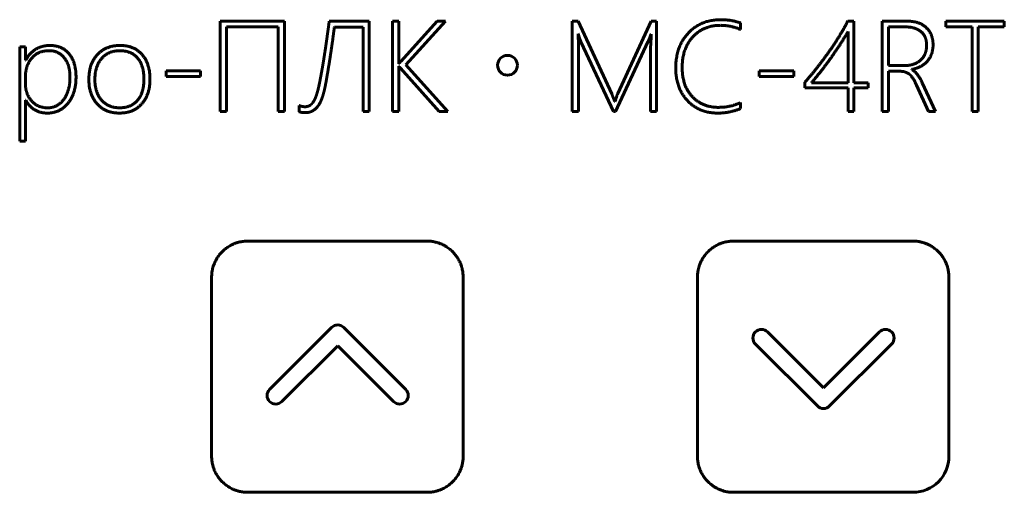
# Model space of a CAD drawing. Header units: millimetres. Extents: x -60 to 67, y -65 to 46.
# Tile 4 of 7: x -22 to 21, y -33 to -13. Entities that reach past the tile are written whole.
import ezdxf

# ---------------------------------------------------------------- set-up
doc = ezdxf.new("R2010")
doc.units = ezdxf.units.MM
doc.linetypes.add('K5LT_BASIC', pattern=[0])

msp = doc.modelspace()

# ---------------------------------------------------------------- linework, layer by layer
at = {"color": 150, "linetype": 'K5LT_BASIC', "lineweight": 60, "true_color": 0x0080ff}
for p, q in [((-13.142, -12.65), (-13.142, -16.541)), ((-10.38, -12.65), (-13.142, -12.65)), ((-10.38, -16.541), (-10.38, -12.65)), ((-6.735, -12.65), (-8.458, -12.65)), ((-6.735, -16.541), (-6.735, -12.65)), ((-5.465, -12.65), (-5.733, -12.65)), ((-5.733, -12.65), (-5.733, -16.541)), ((-5.465, -14.484), (-5.465, -12.65)), ((-3.81, -12.65), (-5.383, -14.389)), ((-5.166, -14.536), (-3.46, -12.65)), ((-3.46, -12.65), (-3.81, -12.65)), ((1.992, -12.65), (1.992, -16.541)), ((2.242, -12.65), (1.992, -12.65)), ((3.694, -15.784), (2.242, -12.65)), ((5.384, -12.65), (3.954, -15.762)), ((5.622, -12.65), (5.384, -12.65)), ((5.622, -16.541), (5.622, -12.65)), ((14.106, -12.65), (13.84, -12.65)), ((14.106, -15.298), (14.106, -12.65)), ((15.327, -12.65), (15.327, -16.541)), ((16.407, -12.65), (15.327, -12.65)), ((20.575, -12.65), (18.063, -12.65)), ((18.063, -12.65), (18.063, -12.897)), ((20.575, -12.897), (20.575, -12.65)), ((-12.873, -12.897), (-10.646, -12.897)), ((-12.873, -16.541), (-12.873, -12.897)), ((-10.646, -12.897), (-10.646, -16.541)), ((-8.236, -12.902), (-7.004, -12.902)), ((-7.004, -12.902), (-7.004, -16.541)), ((9.235, -13.014), (9.235, -12.729)), ((13.856, -15.298), (13.856, -13.095)), ((16.323, -12.897), (15.596, -12.897)), ((15.596, -12.897), (15.596, -14.563)), ((18.063, -12.897), (19.186, -12.897)), ((19.186, -12.897), (19.186, -16.541)), ((19.452, -12.897), (20.575, -12.897)), ((19.452, -16.541), (19.452, -12.897)), ((2.242, -13.195), (2.256, -13.195)), ((3.859, -16.541), (5.243, -13.545)), ((5.384, -13.206), (5.395, -13.206)), ((-21.519, -13.762), (-21.768, -13.762)), ((-21.768, -13.762), (-21.768, -17.818)), ((-21.519, -14.335), (-21.519, -13.762)), ((2.261, -16.541), (2.261, -13.714)), ((2.383, -13.562), (3.772, -16.541)), ((5.365, -13.779), (5.365, -16.541)), ((-21.508, -14.335), (-21.519, -14.335)), ((-13.986, -14.791), (-15.47, -14.791)), ((-15.47, -14.791), (-15.47, -15.035)), ((-13.986, -15.035), (-13.986, -14.791)), ((-5.454, -14.484), (-5.465, -14.484)), ((-5.465, -16.541), (-5.465, -14.59)), ((-5.465, -14.59), (-5.454, -14.59)), ((-5.389, -14.679), (-3.731, -16.541)), ((-3.354, -16.541), (-5.166, -14.536)), ((11.52, -14.791), (10.036, -14.791)), ((10.036, -14.791), (10.036, -15.035)), ((11.52, -15.035), (11.52, -14.791)), ((15.596, -14.563), (16.266, -14.563)), ((15.596, -14.807), (16.079, -14.807)), ((15.596, -16.541), (15.596, -14.807)), ((16.594, -14.739), (16.594, -14.728)), ((-21.519, -15.013), (-21.519, -15.363)), ((-15.47, -15.035), (-13.986, -15.035)), ((10.036, -15.035), (11.52, -15.035)), ((12.001, -15.279), (12.001, -15.523)), ((12.001, -15.523), (13.856, -15.523)), ((12.288, -15.298), (13.856, -15.298)), ((13.856, -15.523), (13.856, -16.541)), ((14.714, -15.298), (14.106, -15.298)), ((14.106, -16.541), (14.106, -15.523)), ((14.106, -15.523), (14.714, -15.523)), ((14.714, -15.523), (14.714, -15.298)), ((16.801, -15.401), (17.319, -16.541)), ((17.623, -16.541), (17.045, -15.301)), ((-21.519, -16.047), (-21.508, -16.047)), ((-21.519, -17.818), (-21.519, -16.047)), ((3.862, -16.02), (3.832, -16.106)), ((-9.747, -16.28), (-9.747, -16.551)), ((3.832, -16.106), (3.816, -16.106)), ((9.235, -16.413), (9.235, -16.153)), ((-13.142, -16.541), (-12.873, -16.541)), ((-10.646, -16.541), (-10.38, -16.541)), ((-7.004, -16.541), (-6.735, -16.541)), ((-5.733, -16.541), (-5.465, -16.541)), ((-3.731, -16.541), (-3.354, -16.541)), ((1.992, -16.541), (2.261, -16.541)), ((3.772, -16.541), (3.859, -16.541)), ((5.365, -16.541), (5.622, -16.541)), ((13.856, -16.541), (14.106, -16.541)), ((15.327, -16.541), (15.596, -16.541)), ((17.319, -16.541), (17.623, -16.541)), ((19.186, -16.541), (19.452, -16.541)), ((-21.768, -17.818), (-21.519, -17.818)), ((-4.25, -22.119), (-11.962, -22.119)), ((16.642, -22.119), (8.934, -22.119)), ((-13.514, -23.675), (-13.514, -31.387)), ((-2.698, -31.387), (-2.698, -23.675)), ((7.378, -23.675), (7.378, -31.387)), ((18.194, -31.387), (18.194, -23.675)), ((-8.356, -25.841), (-11.02, -28.505)), ((-5.167, -28.505), (-7.83, -25.841)), ((12.8, -28.434), (10.394, -26.032)), ((15.202, -26.032), (12.8, -28.434)), ((-10.497, -29.03), (-8.092, -26.624)), ((-8.092, -26.624), (-5.689, -29.03)), ((9.872, -26.554), (12.539, -29.221)), ((13.061, -29.221), (15.728, -26.554)), ((-11.962, -32.939), (-4.25, -32.939)), ((8.934, -32.939), (16.642, -32.939))]:
    msp.add_line(p, q, dxfattribs=at)
msp.add_circle((-0.791, -14.549), 0.426, dxfattribs=at)
for points, degree in [([(-8.458, -12.65), (-8.491, -12.916), (-8.529, -13.19)], 2), ([(8.377, -12.585), (7.536, -12.585), (6.991, -13.156)], 2), ([(9.235, -12.729), (8.825, -12.585), (8.377, -12.585)], 2), ([(13.84, -12.65), (13.702, -12.935), (13.495, -13.271)], 2), ([(17.217, -12.928), (16.923, -12.65), (16.407, -12.65)], 2), ([(-8.336, -13.648), (-8.282, -13.263), (-8.236, -12.902)], 2), ([(7.181, -13.326), (7.639, -12.829), (8.372, -12.829)], 2), ([(8.372, -12.829), (8.825, -12.829), (9.235, -13.014)], 2), ([(13.856, -13.095), (13.658, -13.437), (13.445, -13.757)], 2), ([(16.999, -13.107), (16.763, -12.897), (16.323, -12.897)], 2), ([(17.235, -13.689), (17.235, -13.317), (16.999, -13.107)], 2), ([(17.511, -13.662), (17.511, -13.206), (17.217, -12.928)], 2), ([(-8.529, -13.19), (-8.567, -13.464), (-8.606, -13.73)], 2), ([(2.261, -13.714), (2.261, -13.456), (2.242, -13.195)], 2), ([(2.256, -13.195), (2.315, -13.418), (2.383, -13.562)], 2), ([(5.243, -13.545), (5.3, -13.426), (5.384, -13.206)], 2), ([(5.395, -13.206), (5.365, -13.678), (5.365, -13.779)], 2), ([(6.991, -13.156), (6.446, -13.727), (6.446, -14.674)], 2), ([(6.722, -14.647), (6.722, -13.822), (7.181, -13.326)], 2), ([(13.495, -13.271), (13.289, -13.608), (13.044, -13.955)], 2), ([(-21.081, -13.861), (-21.359, -14.028), (-21.508, -14.335)], 2), ([(-20.501, -13.922), (-20.987, -13.922), (-21.253, -14.248)], 2), ([(-20.469, -13.695), (-20.803, -13.695), (-21.081, -13.861)], 2), ([(-19.85, -14.229), (-20.095, -13.922), (-20.501, -13.922)], 2), ([(-19.643, -14.059), (-19.94, -13.695), (-20.469, -13.695)], 2), ([(-17.449, -13.695), (-18.054, -13.695), (-18.424, -14.085)], 2), ([(-17.459, -13.922), (-17.95, -13.922), (-18.242, -14.253)], 2), ([(-16.696, -14.24), (-16.966, -13.922), (-17.459, -13.922)], 2), ([(-16.51, -14.083), (-16.854, -13.695), (-17.449, -13.695)], 2), ([(-8.606, -13.73), (-8.645, -13.996), (-8.685, -14.247)], 2), ([(-8.447, -14.392), (-8.39, -14.034), (-8.336, -13.648)], 2), ([(13.044, -13.955), (12.798, -14.302), (12.53, -14.643)], 2), ([(13.445, -13.757), (13.232, -14.077), (13.025, -14.361)], 2), ([(16.973, -14.329), (17.235, -14.096), (17.235, -13.689)], 2), ([(17.27, -14.365), (17.511, -14.083), (17.511, -13.662)], 2), ([(-21.253, -14.248), (-21.519, -14.574), (-21.519, -15.013)], 2), ([(-19.606, -15.057), (-19.606, -14.536), (-19.85, -14.229)], 2), ([(-19.346, -15.051), (-19.346, -14.424), (-19.643, -14.059)], 2), ([(-18.424, -14.085), (-18.794, -14.476), (-18.794, -15.168)], 2), ([(-18.242, -14.253), (-18.534, -14.584), (-18.534, -15.173)], 2), ([(-16.426, -15.151), (-16.426, -14.557), (-16.696, -14.24)], 2), ([(-16.165, -15.157), (-16.165, -14.471), (-16.51, -14.083)], 2), ([(-8.685, -14.247), (-8.724, -14.498), (-8.763, -14.719)], 2), ([(-8.557, -15.057), (-8.504, -14.75), (-8.447, -14.392)], 2), ([(-5.383, -14.389), (-5.421, -14.427), (-5.454, -14.484)], 2), ([(13.025, -14.361), (12.817, -14.644), (12.627, -14.883)], 2), ([(16.266, -14.563), (16.711, -14.563), (16.973, -14.329)], 2), ([(16.594, -14.728), (17.029, -14.647), (17.27, -14.365)], 2), ([(-8.763, -14.719), (-8.803, -14.94), (-8.837, -15.122)], 2), ([(-5.454, -14.59), (-5.435, -14.628), (-5.389, -14.679)], 2), ([(6.446, -14.674), (6.446, -15.537), (6.949, -16.073)], 2), ([(7.161, -15.902), (6.722, -15.442), (6.722, -14.647)], 2), ([(12.53, -14.643), (12.261, -14.983), (12.001, -15.279)], 2), ([(16.079, -14.807), (16.32, -14.807), (16.481, -14.928)], 2), ([(17.045, -15.301), (16.825, -14.831), (16.594, -14.739)], 2), ([(-19.872, -16.016), (-19.606, -15.651), (-19.606, -15.057)], 2), ([(-19.686, -16.178), (-19.346, -15.748), (-19.346, -15.051)], 2), ([(-18.794, -15.168), (-18.794, -15.808), (-18.44, -16.208)], 2), ([(-18.534, -15.173), (-18.534, -15.719), (-18.249, -16.049)], 2), ([(-16.697, -16.055), (-16.426, -15.729), (-16.426, -15.151)], 2), ([(-16.517, -16.207), (-16.165, -15.805), (-16.165, -15.157)], 2), ([(-8.837, -15.122), (-8.87, -15.303), (-8.9, -15.434)], 2), ([(-8.653, -15.564), (-8.61, -15.363), (-8.557, -15.057)], 2), ([(12.627, -14.883), (12.437, -15.122), (12.288, -15.298)], 2), ([(16.481, -14.928), (16.641, -15.048), (16.801, -15.401)], 2), ([(-21.519, -15.363), (-21.519, -15.781), (-21.256, -16.081)], 2), ([(-8.9, -15.434), (-8.946, -15.643), (-8.999, -15.809)], 2), ([(-8.765, -15.961), (-8.7, -15.775), (-8.653, -15.564)], 2), ([(-21.508, -16.047), (-21.21, -16.608), (-20.586, -16.608)], 2), ([(-21.256, -16.081), (-20.993, -16.38), (-20.564, -16.38)], 2), ([(-20.564, -16.38), (-20.138, -16.38), (-19.872, -16.016)], 2), ([(-18.249, -16.049), (-17.964, -16.38), (-17.47, -16.38)], 2), ([(-17.47, -16.38), (-16.968, -16.38), (-16.697, -16.055)], 2), ([(-8.999, -15.809), (-9.052, -15.976), (-9.121, -16.093)], 2), ([(-8.927, -16.287), (-8.83, -16.147), (-8.765, -15.961)], 2), ([(3.723, -15.857), (3.707, -15.811), (3.694, -15.784)], 2), ([(3.759, -15.949), (3.74, -15.903), (3.723, -15.857)], 2), ([(3.816, -16.106), (3.786, -16.02), (3.759, -15.949)], 2), ([(3.954, -15.762), (3.864, -16.009), (3.862, -16.02)], 2), ([(6.949, -16.073), (7.452, -16.608), (8.25, -16.608)], 2), ([(8.272, -16.361), (7.599, -16.361), (7.161, -15.902)], 2), ([(-20.586, -16.608), (-20.027, -16.608), (-19.686, -16.178)], 2), ([(-18.44, -16.208), (-18.086, -16.608), (-17.478, -16.608)], 2), ([(-17.478, -16.608), (-16.868, -16.608), (-16.517, -16.207)], 2), ([(-9.497, -16.334), (-9.638, -16.334), (-9.747, -16.28)], 2), ([(-9.283, -16.272), (-9.375, -16.334), (-9.497, -16.334)], 2), ([(-9.486, -16.589), (-9.299, -16.589), (-9.162, -16.508)], 2), ([(-9.121, -16.093), (-9.191, -16.21), (-9.283, -16.272)], 2), ([(-9.162, -16.508), (-9.025, -16.427), (-8.927, -16.287)], 2), ([(8.25, -16.608), (8.763, -16.608), (9.235, -16.413)], 2), ([(9.235, -16.153), (8.809, -16.361), (8.272, -16.361)], 2), ([(-9.747, -16.551), (-9.698, -16.568), (-9.636, -16.579)], 2), ([(-9.636, -16.579), (-9.573, -16.589), (-9.486, -16.589)], 2), ([(-7.83, -25.841), (-7.975, -25.697), (-8.211, -25.697), (-8.356, -25.841)], 3), ([(9.872, -26.032), (9.727, -26.176), (9.727, -26.409), (9.872, -26.554)], 3), ([(10.394, -26.032), (10.249, -25.887), (10.017, -25.887), (9.872, -26.032)], 3), ([(15.728, -26.032), (15.583, -25.887), (15.347, -25.887), (15.202, -26.032)], 3), ([(15.728, -26.554), (15.873, -26.409), (15.873, -26.176), (15.728, -26.032)], 3), ([(-11.02, -28.505), (-11.164, -28.649), (-11.164, -28.886), (-11.02, -29.03)], 3), ([(-5.167, -29.03), (-5.022, -28.886), (-5.022, -28.649), (-5.167, -28.505)], 3), ([(-11.02, -29.03), (-10.875, -29.175), (-10.642, -29.175), (-10.497, -29.03)], 3), ([(-5.689, -29.03), (-5.544, -29.175), (-5.312, -29.175), (-5.167, -29.03)], 3), ([(12.539, -29.221), (12.684, -29.365), (12.916, -29.365), (13.061, -29.221)], 3), ([(16.642, -32.939), (17.499, -32.939), (18.194, -32.244), (18.194, -31.387)], 3)]:
    msp.add_open_spline(points, degree=degree, dxfattribs=at)
for points, knots in [([(-11.962, -22.119), (-11.994, -22.119), (-12.059, -22.121), (-12.155, -22.13), (-12.248, -22.145), (-12.316, -22.16), (-12.358, -22.171), (-12.382, -22.177), (-12.422, -22.189), (-12.471, -22.205), (-12.524, -22.224), (-12.569, -22.243), (-12.626, -22.269), (-12.723, -22.317), (-12.853, -22.398), (-12.954, -22.478), (-13.008, -22.527), (-13.027, -22.545), (-13.06, -22.576), (-13.111, -22.629), (-13.158, -22.684), (-13.204, -22.742), (-13.231, -22.78), (-13.252, -22.811), (-13.261, -22.825), (-13.29, -22.87), (-13.331, -22.94), (-13.371, -23.022), (-13.4, -23.089), (-13.421, -23.145), (-13.448, -23.223), (-13.465, -23.286), (-13.477, -23.337), (-13.481, -23.356), (-13.486, -23.383), (-13.495, -23.432), (-13.509, -23.53), (-13.514, -23.617), (-13.514, -23.675)], [0, 0, 0, 0, 1.369995, 2.739991, 4.109986, 5.479982, 5.757845, 6.035708, 6.552794, 7.586965, 8.325533, 9.052789, 9.780045, 11.132444, 13.90797, 16.638263, 16.933399, 17.229654, 17.821045, 19.003827, 20.50876, 21.121576, 22.347208, 22.623368, 22.804855, 23.097515, 25.01296, 26.460736, 27.190012, 28.246885, 29.115266, 30.852029, 31.12242, 31.402918, 31.708944, 32.320996, 33.545101, 36, 36, 36, 36]), ([(-2.698, -23.675), (-2.698, -23.642), (-2.7, -23.577), (-2.709, -23.481), (-2.723, -23.387), (-2.738, -23.319), (-2.749, -23.276), (-2.756, -23.252), (-2.767, -23.212), (-2.784, -23.163), (-2.803, -23.109), (-2.822, -23.064), (-2.848, -23.006), (-2.897, -22.908), (-2.977, -22.778), (-3.092, -22.635), (-3.182, -22.545), (-3.282, -22.458), (-3.34, -22.413), (-3.397, -22.375), (-3.401, -22.373), (-3.41, -22.367), (-3.427, -22.356), (-3.464, -22.333), (-3.53, -22.296), (-3.601, -22.261), (-3.672, -22.231), (-3.726, -22.21), (-3.784, -22.19), (-3.84, -22.174), (-3.935, -22.15), (-4.042, -22.131), (-4.16, -22.121), (-4.22, -22.119), (-4.25, -22.119)], [0, 0, 0, 0, 1.225103, 2.450207, 3.67531, 4.900414, 5.148899, 5.397385, 5.859706, 6.784347, 7.445011, 8.095639, 8.746268, 9.954957, 12.430163, 14.866241, 17.302318, 17.565196, 20.177948, 20.228214, 20.328748, 20.373905, 20.633031, 21.138381, 22.149081, 23.6264, 24.287635, 25.205393, 25.945492, 26.685591, 27.509494, 29.748997, 30.874499, 32, 32, 32, 32]), ([(8.934, -22.119), (8.901, -22.119), (8.836, -22.121), (8.74, -22.13), (8.646, -22.145), (8.579, -22.16), (8.536, -22.171), (8.512, -22.177), (8.473, -22.189), (8.423, -22.205), (8.37, -22.225), (8.324, -22.244), (8.266, -22.269), (8.169, -22.318), (8.04, -22.398), (7.897, -22.512), (7.807, -22.602), (7.719, -22.702), (7.674, -22.76), (7.636, -22.818), (7.633, -22.822), (7.628, -22.831), (7.617, -22.848), (7.593, -22.885), (7.556, -22.951), (7.521, -23.021), (7.491, -23.092), (7.469, -23.148), (7.443, -23.225), (7.426, -23.287), (7.402, -23.394), (7.383, -23.511), (7.378, -23.626), (7.378, -23.675)], [0, 0, 0, 0, 1.181341, 2.362683, 3.544024, 4.725366, 4.965151, 5.204937, 5.649336, 6.538133, 7.183247, 7.818418, 8.45359, 9.605955, 11.99403, 14.341996, 16.689962, 16.944759, 19.496955, 19.549365, 19.654187, 19.68325, 19.935006, 20.425468, 21.406393, 22.83479, 23.468767, 24.370162, 25.104801, 26.574078, 26.807689, 29.2227, 31, 31, 31, 31]), ([(18.194, -23.675), (18.194, -23.642), (18.192, -23.577), (18.183, -23.481), (18.168, -23.387), (18.153, -23.319), (18.142, -23.276), (18.136, -23.252), (18.124, -23.212), (18.108, -23.163), (18.088, -23.109), (18.069, -23.064), (18.044, -23.006), (17.995, -22.908), (17.914, -22.778), (17.8, -22.635), (17.709, -22.545), (17.61, -22.458), (17.552, -22.413), (17.494, -22.375), (17.49, -22.373), (17.482, -22.367), (17.465, -22.356), (17.427, -22.333), (17.362, -22.296), (17.291, -22.261), (17.22, -22.231), (17.165, -22.21), (17.107, -22.19), (17.051, -22.174), (16.957, -22.15), (16.85, -22.131), (16.732, -22.121), (16.672, -22.119), (16.642, -22.119)], [0, 0, 0, 0, 1.225103, 2.450207, 3.67531, 4.900414, 5.148899, 5.397385, 5.859706, 6.784347, 7.445011, 8.095639, 8.746268, 9.954957, 12.430163, 14.866241, 17.302318, 17.565196, 20.177948, 20.228214, 20.328748, 20.373905, 20.633031, 21.138381, 22.149081, 23.6264, 24.287635, 25.205393, 25.945492, 26.685591, 27.509494, 29.748997, 30.874499, 32, 32, 32, 32]), ([(-13.514, -31.387), (-13.514, -31.42), (-13.512, -31.485), (-13.503, -31.581), (-13.488, -31.675), (-13.473, -31.743), (-13.462, -31.785), (-13.456, -31.809), (-13.444, -31.849), (-13.428, -31.898), (-13.408, -31.951), (-13.39, -31.996), (-13.364, -32.054), (-13.315, -32.151), (-13.235, -32.281), (-13.121, -32.425), (-13.03, -32.515), (-12.931, -32.601), (-12.874, -32.644), (-12.818, -32.681), (-12.814, -32.684), (-12.805, -32.69), (-12.786, -32.702), (-12.749, -32.725), (-12.683, -32.763), (-12.611, -32.798), (-12.541, -32.828), (-12.489, -32.848), (-12.436, -32.865), (-12.381, -32.882), (-12.284, -32.907), (-12.172, -32.927), (-12.052, -32.937), (-11.992, -32.939), (-11.962, -32.939)], [0, 0, 0, 0, 1.223458, 2.446915, 3.670373, 4.893831, 5.141779, 5.389727, 5.853057, 6.779715, 7.43042, 8.071309, 8.712198, 9.934442, 12.411927, 14.851557, 17.291187, 17.553463, 20.135751, 20.168262, 20.233284, 20.348498, 20.60789, 21.112541, 22.121843, 23.62, 24.297576, 25.156504, 25.819798, 26.483092, 27.445364, 29.729467, 30.864733, 32, 32, 32, 32]), ([(-4.25, -32.939), (-4.217, -32.939), (-4.152, -32.937), (-4.056, -32.928), (-3.962, -32.913), (-3.894, -32.898), (-3.851, -32.887), (-3.828, -32.881), (-3.787, -32.869), (-3.738, -32.853), (-3.686, -32.834), (-3.64, -32.815), (-3.583, -32.789), (-3.486, -32.741), (-3.355, -32.66), (-3.212, -32.546), (-3.122, -32.455), (-3.036, -32.356), (-2.992, -32.299), (-2.955, -32.243), (-2.952, -32.239), (-2.946, -32.23), (-2.934, -32.211), (-2.911, -32.174), (-2.874, -32.108), (-2.839, -32.037), (-2.809, -31.966), (-2.789, -31.914), (-2.771, -31.861), (-2.754, -31.806), (-2.729, -31.709), (-2.71, -31.597), (-2.699, -31.478), (-2.698, -31.417), (-2.698, -31.387)], [0, 0, 0, 0, 1.223565, 2.44713, 3.670695, 4.89426, 5.142234, 5.390207, 5.85355, 6.780234, 7.431146, 8.07224, 8.713334, 9.935427, 12.412979, 14.852678, 17.292376, 17.55466, 20.137322, 20.170217, 20.236006, 20.349704, 20.609079, 21.11373, 22.123033, 23.620714, 24.297979, 25.158173, 25.8231, 26.488028, 27.447736, 29.729842, 30.864921, 32, 32, 32, 32]), ([(7.378, -31.387), (7.378, -31.419), (7.38, -31.484), (7.389, -31.58), (7.403, -31.674), (7.418, -31.741), (7.429, -31.784), (7.435, -31.807), (7.447, -31.847), (7.463, -31.896), (7.483, -31.949), (7.501, -31.994), (7.527, -32.052), (7.576, -32.149), (7.656, -32.278), (7.736, -32.379), (7.785, -32.433), (7.803, -32.453), (7.835, -32.486), (7.887, -32.536), (7.942, -32.583), (8.001, -32.629), (8.039, -32.657), (8.07, -32.678), (8.084, -32.687), (8.128, -32.716), (8.199, -32.757), (8.281, -32.797), (8.348, -32.825), (8.403, -32.847), (8.479, -32.872), (8.541, -32.89), (8.647, -32.914), (8.766, -32.933), (8.883, -32.939), (8.934, -32.939)], [0, 0, 0, 0, 1.255882, 2.511765, 3.767647, 5.023529, 5.278236, 5.532942, 6.007053, 6.955275, 7.631789, 8.297947, 8.964105, 10.204746, 12.749273, 15.252431, 15.522949, 15.794494, 16.336558, 17.420686, 18.800702, 19.363, 20.487594, 20.740701, 20.90895, 21.177218, 22.935353, 24.265199, 24.938767, 25.892153, 26.667652, 28.21865, 28.466491, 31.04083, 33, 33, 33, 33])]:
    msp.add_open_spline(points, degree=3, knots=knots, dxfattribs=at)

doc.saveas('drawing.dxf')
